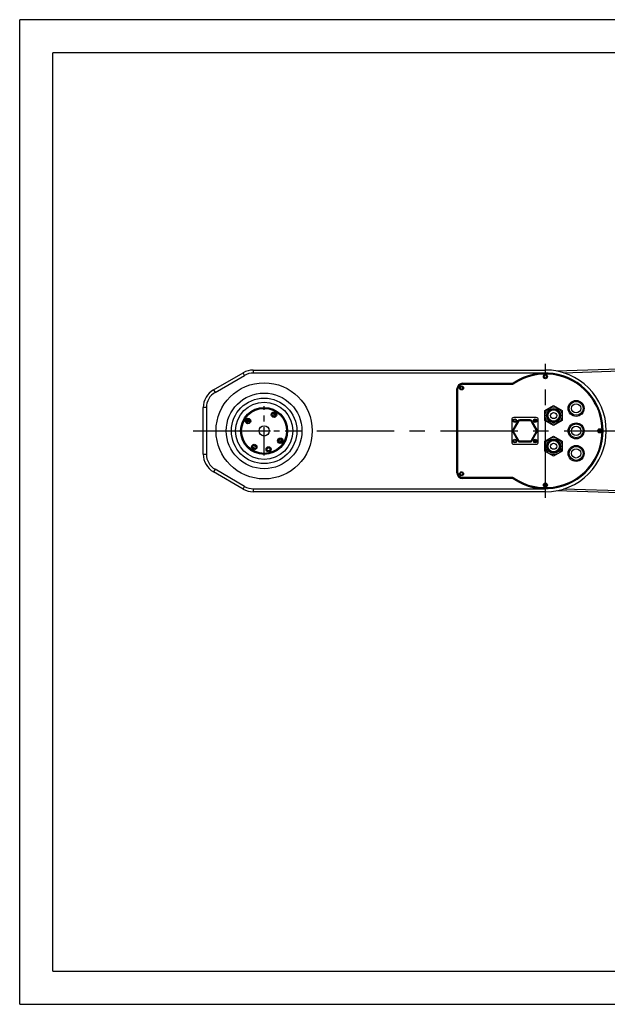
# Model space of a CAD drawing. Header units: millimetres. Extents: x 19140 to 20501, y 1995 to 2957.
# Tile 1 of 3: x 19140 to 19715, y 1995 to 2957. Entities that reach past the tile are written whole.
import ezdxf
from ezdxf.enums import TextEntityAlignment as Align

# ---------------------------------------------------------------- set-up
doc = ezdxf.new("R2010")
doc.units = ezdxf.units.MM
doc.linetypes.add('CENTER', pattern=[2, 1.25, -0.25, 0.25, -0.25])
for name, color, linetype in [('2细线层', 4, 'Continuous'), ('6文字层', 3, 'Continuous'), ('图框层', 7, 'Continuous')]:
    doc.layers.add(name, color=color, linetype=linetype)
doc.styles.add('TH_GBDIM', font='romans.shx', dxfattribs={"width": 0.8, "bigfont": 'gbcbig.shx'})

# ---------------------------------------------------------------- blocks, each defined once
blk = doc.blocks.new('A3')
at = {"layer": '2细线层'}
for p, q in [((-410, -10), (-410, 287)), ((10, 287), (-410, 287)), ((-410, -10), (10, -10))]:
    blk.add_line(p, q, dxfattribs=at)
at = {"layer": '图框层'}
for p, q in [((-400, 0), (-400, 277)), ((0, 277), (-400, 277)), ((-400, 0), (0, 0))]:
    blk.add_line(p, q, dxfattribs=at)
at = {"layer": '6文字层', "style": 'TH_GBDIM', "width": 0.8, "flags": 8}
for tag, height, p in [('材料', 3.5, (-90, 34.96)), ('设计', 3.5, (-160.16, 21.88)), ('AAAA-A-AA', 2.5, (-128.37, 21.88)), ('名称', 3.5, (-30, 20.97)), ('A', 3.5, (-105, 10)), ('1：1', 3.5, (-67.5, 10)), ('编号', 3.5, (-32.61, 5.49))]:
    blk.add_attdef(tag, text='', height=height, dxfattribs=at).set_placement(p, align=Align.MIDDLE)

msp = doc.modelspace()

# ---------------------------------------------------------------- linework, layer by layer
at = {"color": 1, "linetype": 'CENTER', "ltscale": 60.452}
for p, q in [((19654.207, 2489.834), (19654.207, 2620.734)), ((19309.707, 2555.284), (19729.657, 2555.284))]:
    msp.add_line(p, q, dxfattribs=at)
at = {"color": 7, "linetype": 'Continuous'}
for p, q in [((19664.576, 2613.854), (19926.921, 2622.745)), ((19671.826, 2612.099), (19926.989, 2620.746)), ((19329.707, 2595.409), (19358.623, 2612.104)), ((19331.207, 2592.811), (19360.123, 2609.506)), ((19360.123, 2609.506), (19358.623, 2612.104)), ((19368.623, 2614.784), (19368.623, 2611.784)), ((19368.623, 2614.784), (19654.207, 2614.784)), ((19654.207, 2611.784), (19368.623, 2611.784)), ((19654.207, 2611.784), (19654.207, 2614.784)), ((19572.707, 2598.426), (19572.707, 2598.229)), ((19573.152, 2597.784), (19572.707, 2598.229)), ((19573.207, 2601.784), (19573.207, 2601.284)), ((19573.207, 2601.784), (19620.741, 2601.784)), ((19620.741, 2601.284), (19573.207, 2601.284)), ((19573.207, 2600.784), (19620.891, 2600.784)), ((19620.741, 2601.284), (19620.741, 2601.784)), ((19623.484, 2602.103), (19623.21, 2602.521)), ((19329.707, 2595.409), (19331.207, 2592.811)), ((19567.707, 2514.284), (19567.707, 2596.284)), ((19567.707, 2596.284), (19568.207, 2596.284)), ((19568.207, 2514.284), (19568.207, 2596.284)), ((19568.707, 2514.284), (19568.707, 2596.284)), ((19573.152, 2598.097), (19573.152, 2597.784)), ((19573.349, 2597.784), (19573.152, 2597.784)), ((19653.707, 2575.191), (19662.207, 2580.099)), ((19662.207, 2580.099), (19670.707, 2575.191)), ((19319.707, 2532.478), (19319.707, 2578.089)), ((19322.707, 2578.089), (19319.707, 2578.089)), ((19322.707, 2578.089), (19322.707, 2532.478)), ((19386.788, 2570.484), (19389.419, 2571.118)), ((19389.321, 2570.58), (19386.984, 2570.017)), ((19653.707, 2565.376), (19653.707, 2575.191)), ((19670.707, 2575.191), (19670.707, 2565.376)), ((19362.902, 2564.725), (19365.534, 2565.36)), ((19365.571, 2564.854), (19363.235, 2564.291)), ((19621.209, 2566.282), (19621.209, 2544.282)), ((19627.384, 2565.105), (19622.288, 2556.28)), ((19623.154, 2555.78), (19628.25, 2564.605)), ((19645.209, 2568.282), (19623.209, 2568.282)), ((19628.25, 2564.605), (19627.384, 2565.105)), ((19629.116, 2565.105), (19629.116, 2566.105)), ((19639.306, 2566.105), (19629.116, 2566.105)), ((19639.306, 2565.105), (19629.116, 2565.105)), ((19639.306, 2565.105), (19639.306, 2566.105)), ((19640.172, 2564.605), (19641.038, 2565.105)), ((19640.172, 2564.605), (19645.268, 2555.78)), ((19646.134, 2556.28), (19641.038, 2565.105)), ((19647.209, 2544.282), (19647.209, 2566.282)), ((19662.207, 2560.469), (19653.707, 2565.376)), ((19670.707, 2565.376), (19662.207, 2560.469)), ((19623.154, 2555.78), (19622.288, 2556.28)), ((19623.154, 2554.78), (19622.288, 2554.28)), ((19622.288, 2554.28), (19627.384, 2545.455)), ((19628.25, 2545.955), (19623.154, 2554.78)), ((19645.268, 2554.78), (19640.172, 2545.955)), ((19641.038, 2545.455), (19646.134, 2554.28)), ((19645.268, 2555.78), (19646.134, 2556.28)), ((19645.268, 2554.78), (19646.134, 2554.28)), ((19653.707, 2545.191), (19662.207, 2550.099)), ((19662.207, 2550.099), (19670.707, 2545.191)), ((19623.209, 2542.282), (19645.209, 2542.282)), ((19628.25, 2545.955), (19627.384, 2545.455)), ((19629.116, 2545.455), (19629.116, 2544.455)), ((19629.116, 2545.455), (19639.306, 2545.455)), ((19629.116, 2544.455), (19639.306, 2544.455)), ((19639.306, 2545.455), (19639.306, 2544.455)), ((19640.172, 2545.955), (19641.038, 2545.455)), ((19653.707, 2535.376), (19653.707, 2545.191)), ((19670.707, 2545.191), (19670.707, 2535.376)), ((19319.707, 2532.478), (19322.707, 2532.478)), ((19662.207, 2530.469), (19653.707, 2535.376)), ((19670.707, 2535.376), (19662.207, 2530.469)), ((19331.207, 2517.756), (19329.707, 2515.158)), ((19358.623, 2498.463), (19329.707, 2515.158)), ((19360.123, 2501.061), (19331.207, 2517.756)), ((19567.707, 2514.284), (19568.207, 2514.284)), ((19573.152, 2512.784), (19572.707, 2512.339)), ((19572.707, 2512.339), (19572.707, 2512.142)), ((19573.152, 2512.784), (19573.152, 2512.472)), ((19573.349, 2512.784), (19573.152, 2512.784)), ((19620.891, 2509.784), (19573.207, 2509.784)), ((19573.207, 2508.784), (19573.207, 2509.284)), ((19573.207, 2509.284), (19620.741, 2509.284)), ((19620.741, 2508.784), (19573.207, 2508.784)), ((19620.741, 2509.284), (19620.741, 2508.784)), ((19623.484, 2508.464), (19623.21, 2508.046)), ((19358.623, 2498.463), (19360.123, 2501.061)), ((19368.623, 2498.784), (19368.623, 2495.784)), ((19368.623, 2498.784), (19654.207, 2498.784)), ((19654.207, 2495.784), (19368.623, 2495.784)), ((19654.207, 2495.784), (19654.207, 2498.784)), ((19926.921, 2487.822), (19664.576, 2496.713)), ((19926.989, 2489.821), (19671.826, 2498.468))]:
    msp.add_line(p, q, dxfattribs=at)
at = {"color": 1, "linetype": 'CENTER', "ltscale": 22.352}
for p, q in [((19379.207, 2531.084), (19379.207, 2579.484)), ((19355.007, 2555.284), (19403.407, 2555.284))]:
    msp.add_line(p, q, dxfattribs=at)
at = {"color": 7, "linetype": 'Continuous'}
for centre, radius in [((19654.207, 2608.284), 2), ((19654.207, 2608.284), 1.25), ((19379.207, 2555.284), 47), ((19572.207, 2597.284), 2), ((19572.207, 2597.284), 1.25), ((19379.207, 2555.284), 37), ((19379.207, 2555.284), 32), ((19379.207, 2555.284), 28), ((19684.207, 2577.284), 7.8), ((19684.207, 2577.284), 6.8), ((19684.207, 2577.284), 4.5), ((19379.207, 2555.284), 23), ((19379.207, 2555.284), 22.5), ((19379.207, 2555.284), 22), ((19388.859, 2571.067), 2.65), ((19388.859, 2571.067), 2.15), ((19662.207, 2570.284), 8.4), ((19662.207, 2570.284), 7), ((19662.207, 2570.284), 6.386), ((19662.207, 2570.284), 6.25), ((19662.207, 2570.284), 5.9), ((19662.207, 2570.284), 5.6), ((19662.207, 2570.284), 3), ((19363.424, 2564.935), 2.65), ((19363.424, 2564.935), 2.15), ((19379.207, 2555.284), 5), ((19624.211, 2565.28), 1.75), ((19624.207, 2565.284), 1.25), ((19644.208, 2565.28), 1.75), ((19644.207, 2565.284), 1.25), ((19684.207, 2555.284), 7.8), ((19684.207, 2555.284), 6.8), ((19684.207, 2555.284), 4.5), ((19707.207, 2555.284), 2), ((19707.207, 2555.284), 1.25), ((19369.556, 2539.501), 2.65), ((19369.556, 2539.501), 2.15), ((19394.99, 2545.632), 2.65), ((19394.99, 2545.632), 2.15), ((19624.211, 2545.283), 1.75), ((19624.207, 2545.284), 1.25), ((19644.208, 2545.283), 1.75), ((19644.207, 2545.284), 1.25), ((19662.207, 2540.284), 8.4), ((19662.207, 2540.284), 7), ((19662.207, 2540.284), 6.386), ((19662.207, 2540.284), 6.25), ((19662.207, 2540.284), 5.9), ((19662.207, 2540.284), 5.6), ((19662.207, 2540.284), 3), ((19684.207, 2533.284), 7.8), ((19383.543, 2537.299), 2.5), ((19383.543, 2537.299), 2.05), ((19383.543, 2537.299), 1.5), ((19684.207, 2533.284), 6.8), ((19684.207, 2533.284), 4.5), ((19572.207, 2513.284), 2), ((19572.207, 2513.284), 1.25), ((19654.207, 2502.284), 2), ((19654.207, 2502.284), 1.25)]:
    msp.add_circle(centre, radius, dxfattribs=at)
for centre, radius, start, end in [((19368.623, 2594.784), 20, 90, 120), ((19368.623, 2594.784), 17, 90, 120), ((19654.207, 2555.284), 56.5, 236.726957, 123.273043), ((19654.207, 2555.284), 56, 236.726956, 123.273044), ((19654.207, 2555.284), 55.5, 236.585731, 123.414269), ((19654.207, 2555.284), 59.5, 270, 90), ((19573.207, 2596.284), 5.5, 90, 180), ((19573.207, 2596.284), 5, 90, 180), ((19573.207, 2596.284), 4.5, 90, 180), ((19620.741, 2606.284), 4.5, 270.000003, 303.273043), ((19620.741, 2606.284), 5, 270, 303.273042), ((19620.891, 2605.784), 5, 270, 303.414269), ((19339.707, 2578.089), 20, 120, 180), ((19339.707, 2578.089), 17, 120, 180), ((19379.207, 2555.284), 17.5, 61.553681, 64.606428), ((19379.207, 2555.284), 17, 63.444093, 63.515636), ((19379.207, 2555.284), 19, 52.15949, 64.95292), ((19379.207, 2555.284), 19.5, 52.785606, 64.298275), ((19379.09, 2555.77), 18, 50.640446, 55.36447), ((19379.09, 2555.77), 18.5, 50.804085, 56.060798), ((19379.207, 2555.284), 19.5, 142.782345, 154.294497), ((19379.207, 2555.284), 19, 142.155734, 154.94904), ((19379.09, 2555.77), 18.5, 151.047513, 156.304226), ((19379.09, 2555.77), 18, 151.74384, 156.467864), ((19379.207, 2555.284), 17.5, 142.497181, 145.569675), ((19379.207, 2555.284), 17, 143.605851, 143.649575), ((19623.209, 2566.282), 2, 90, 180), ((19654.207, 2555.284), 32.475, 159.905233, 163.219341), ((19629.116, 2564.105), 2, 89.999999, 150), ((19629.116, 2564.105), 1, 90.000003, 149.999997), ((19639.306, 2564.105), 2, 30, 90), ((19639.306, 2564.105), 1, 30.000002, 89.999997), ((19654.207, 2555.284), 15, 131.413414, 138.589214), ((19654.207, 2555.284), 14, 129.944155, 140.048266), ((19645.209, 2566.282), 2, 0, 90), ((19624.02, 2555.28), 2, 150, 210), ((19624.02, 2555.28), 1, 150.000004, 209.999997), ((19644.402, 2555.28), 1, 330.000004, 29.999997), ((19644.402, 2555.28), 2, 330, 30), ((19379.207, 2555.284), 17.5, 232.506034, 244.606428), ((19379.207, 2555.284), 17, 233.582071, 243.515636), ((19379.207, 2555.284), 17, 323.605851, 333.513668), ((19379.207, 2555.284), 17.5, 322.497181, 334.610371), ((19379.207, 2555.284), 19, 322.155734, 334.94904), ((19379.207, 2555.284), 19.5, 322.782345, 334.294497), ((19623.209, 2544.282), 2, 180, 270), ((19654.207, 2555.284), 32.475, 196.779504, 200.094681), ((19629.116, 2546.455), 2, 210, 270), ((19629.116, 2546.455), 1, 210.000004, 269.999997), ((19639.306, 2546.455), 1, 270.000003, 329.999997), ((19639.306, 2546.455), 2, 269.999999, 330), ((19654.207, 2555.284), 15, 221.402701, 228.585051), ((19654.207, 2555.284), 14, 219.951675, 230.05448), ((19645.209, 2544.282), 2, 270, 0), ((19339.707, 2532.478), 20, 180, 240), ((19339.707, 2532.478), 17, 180, 240), ((19379.207, 2555.284), 19.5, 232.785606, 244.298275), ((19379.207, 2555.284), 19, 232.15949, 244.95292), ((19573.207, 2514.284), 5.5, 180, 270), ((19573.207, 2514.284), 5, 180, 270), ((19573.207, 2514.284), 4.5, 180, 270), ((19620.741, 2504.284), 5, 56.726957, 90), ((19620.741, 2504.284), 4.5, 56.726957, 89.999997), ((19620.891, 2504.784), 5, 56.585731, 90), ((19368.623, 2515.784), 20, 240, 270), ((19368.623, 2515.784), 17, 240, 270)]:
    msp.add_arc(centre, radius, start, end, dxfattribs=at)
for points, knots in [([(19389.419, 2571.118), (19389.416, 2571.103), (19389.402, 2571.02), (19389.368, 2570.841), (19389.339, 2570.676), (19389.321, 2570.58)], [0, 0, 0, 0, 0.0824353, 0.4614503, 1, 1, 1, 1]), ([(19362.902, 2564.725), (19362.911, 2564.713), (19363.022, 2564.569), (19363.133, 2564.424), (19363.235, 2564.291)], [0, 0, 0, 0, 0.0826285, 1, 1, 1, 1])]:
    msp.add_open_spline(points, degree=3, knots=knots, dxfattribs=at)

# ---------------------------------------------------------------- block references
at = {"layer": '6文字层', "xscale": 3.24, "yscale": 3.24, "zscale": 3.24}
msp.add_blockref('A3', (20468.627, 2027.269), dxfattribs=at)

doc.saveas('drawing.dxf')
